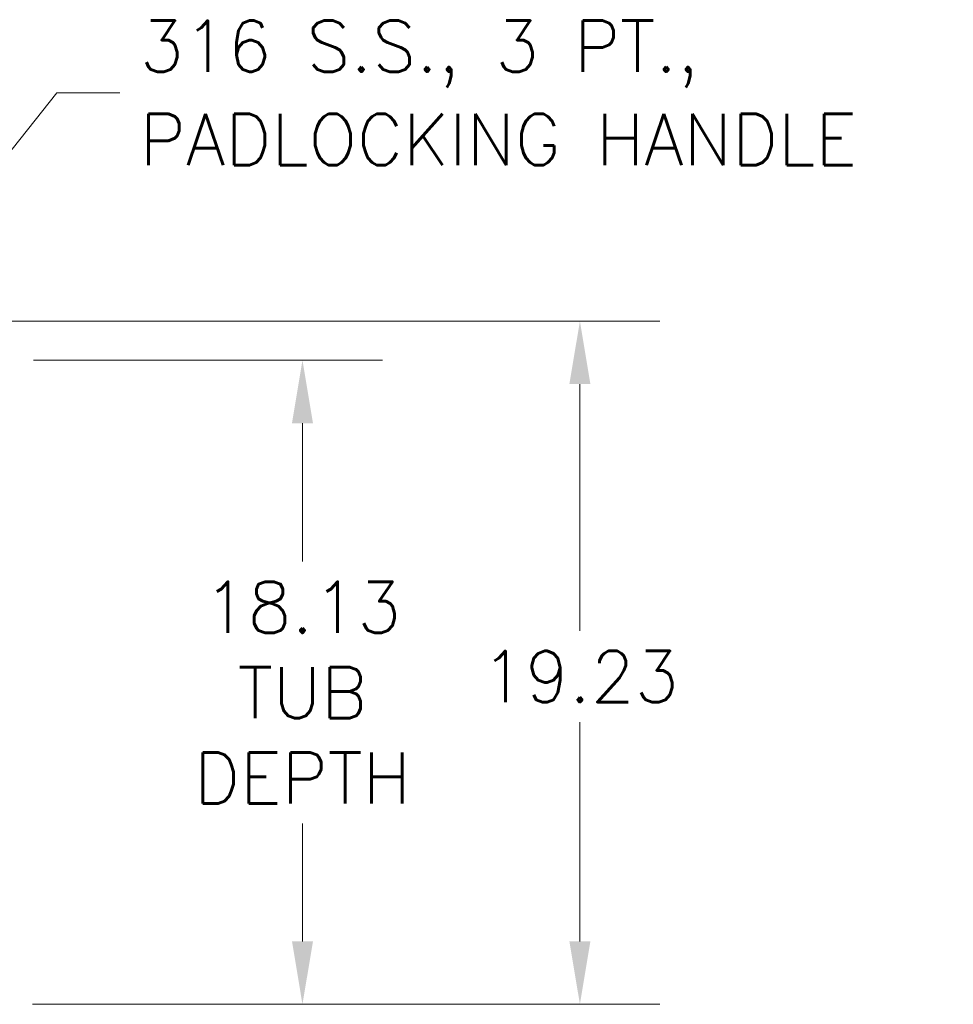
# Model space of a CAD drawing. Header units: inches. Extents: x 2 to 304, y 7 to 191.
# Tile 27 of 53: x 144 to 170, y 36 to 64. Entities that reach past the tile are written whole.
import ezdxf

# ---------------------------------------------------------------- set-up
doc = ezdxf.new("R2010")
doc.units = ezdxf.units.IN
doc.header["$LTSCALE"] = 18
doc.header["$MEASUREMENT"] = 0
doc.layers.add('Dimension (ANSI)', color=7, linetype='Continuous', lineweight=5)
doc.layers.add('Symbol (ANSI)', color=7, linetype='Continuous', lineweight=5)
doc.styles.add('ROMANS', font='romans.shx')
doc.dimstyles.new('Default (ANSI)', dxfattribs={"dimscale": 18, "dimtxt": 0.08, "dimasz": 0.098425, "dimexe": 0.125, "dimexo": 0.0625, "dimgap": 0.031496, "dimtad": 0, "dimtih": 1, "dimtoh": 1, "dimrnd": 1e-08, "dimzin": 0, "dimdsep": 46, "dimtxsty": 'ROMANS', "dimcen": 0.09, "dimdle": 0.393701, "dimclrd": 256, "dimclre": 256, "dimclrt": 256, "dimadec": 0, "dimazin": 0, "dimtfac": 1.25, "dimtofl": 0, "dimtmove": 0, "dimatfit": 3, "dimfxl": 0, "dimtolj": 1, "dimtzin": 0, "dimlwd": -1, "dimlwe": -1, "dimarcsym": 0})
doc.dimstyles.new('Default (ANSI)$7', dxfattribs={"dimscale": 18, "dimtxt": 0.08, "dimasz": 0.098425, "dimexe": 0.125, "dimexo": 0.0625, "dimgap": 0.031496, "dimtad": 0, "dimtih": 1, "dimtoh": 1, "dimrnd": 1e-08, "dimzin": 0, "dimdsep": 46, "dimtxsty": 'ROMANS', "dimcen": 0.09, "dimdle": 0.393701, "dimclrd": 256, "dimclre": 256, "dimclrt": 256, "dimadec": 0, "dimazin": 0, "dimtfac": 1.25, "dimtofl": 0, "dimtmove": 0, "dimatfit": 3, "dimfxl": 0, "dimtolj": 1, "dimtzin": 0, "dimlwd": -1, "dimlwe": -1, "dimarcsym": 0})

# ---------------------------------------------------------------- blocks, each defined once
blk = doc.blocks.new('*D12')
at = {"layer": 'Defpoints', "color": 0}
for p in [(143.37, 54.503), (143.339, 36.378), (152.062, 36.378)]:
    blk.add_point(p, dxfattribs=at)
at = {"layer": 'Dimension (ANSI)'}
for p, q in [((144.495, 54.503), (154.312, 54.503)), ((152.062, 52.731), (152.062, 48.836)), ((152.062, 38.15), (152.062, 41.462)), ((144.464, 36.378), (154.312, 36.378))]:
    blk.add_line(p, q, dxfattribs=at)
for points in [[(151.767, 52.731), (152.358, 52.731), (152.062, 54.503)], [(151.767, 38.15), (152.358, 38.15), (152.062, 36.378)]]:
    blk.add_solid(points, dxfattribs=at)
at = {"layer": 'Dimension (ANSI)', "insert": (152.062, 45.149), "char_height": 1.44, "attachment_point": 5, "style": 'ROMANS'}
blk.add_mtext('\\A1;18.13\\PTUB\\PDEPTH', dxfattribs=at)
blk = doc.blocks.new('*D13')
at = {"layer": 'Defpoints', "color": 0}
for p in [(142.464, 55.605), (143.339, 36.378), (159.87, 36.378)]:
    blk.add_point(p, dxfattribs=at)
at = {"layer": 'Dimension (ANSI)'}
for p, q in [((143.589, 55.605), (162.12, 55.605)), ((159.87, 53.833), (159.87, 46.889)), ((159.87, 38.15), (159.87, 44.315)), ((144.464, 36.378), (162.12, 36.378))]:
    blk.add_line(p, q, dxfattribs=at)
for points in [[(159.574, 53.833), (160.165, 53.833), (159.87, 55.605)], [(159.574, 38.15), (160.165, 38.15), (159.87, 36.378)]]:
    blk.add_solid(points, dxfattribs=at)
at = {"layer": 'Dimension (ANSI)', "insert": (157.093, 46.322), "char_height": 1.44, "attachment_point": 1, "style": 'ROMANS'}
blk.add_mtext('\\A1;19.23', dxfattribs=at)

msp = doc.modelspace()

# ---------------------------------------------------------------- texts
at = {"layer": 'Symbol (ANSI)', "insert": (147.4856, 62.0264), "char_height": 1.44, "width": 23.554122, "attachment_point": 4, "line_spacing_factor": 1.093904, "style": 'ROMANS'}
msp.add_mtext('{\\fRomanS|b0|i0;\\H1.4400;316 S.S., 3 PT.,\\PPADLOCKING HANDLE}', dxfattribs=at)

# ---------------------------------------------------------------- dimensions: what is measured, and where the dimension line sits
at = {"layer": 'Dimension (ANSI)'}
dim = msp.add_linear_dim(base=(159.8696, 36.3781), p1=(142.4644, 55.6049), p2=(143.3389, 36.3781), angle=270, dimstyle='Default (ANSI)', override={"dimdec": 2, "dimtp": 0, "dimtm": 0, "dimtdec": 2, "dimatfit": 1}, dxfattribs=at)
dim.commit()
dim.dimension.update_dxf_attribs({"geometry": '*D13', "text_midpoint": (159.8696, 45.6024), "dimtype": 160})
dim = msp.add_linear_dim(base=(152.0622457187, 36.3780549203), p1=(143.3701705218, 54.5030549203), p2=(143.3389205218, 36.3780549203), angle=270, text='<>\\PTUB\\PDEPTH', dimstyle='Default (ANSI)', override={"dimdec": 2, "dimtp": 0, "dimtm": 0, "dimtdec": 2, "dimatfit": 1}, dxfattribs=at)
dim.commit()
dim.dimension.update_dxf_attribs({"geometry": '*D12', "text_midpoint": (152.0622457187, 45.1486042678), "dimtype": 160})

# ---------------------------------------------------------------- leaders
at = {"layer": 'Symbol (ANSI)', "annotation_type": 0, "has_hookline": 1, "hookline_direction": 0, "text_width": 22.8924}
msp.add_leader([(140.985, 56.7905), (145.147, 62.0264), (146.9186, 62.0264)], dimstyle='Default (ANSI)$7', override={"dimtad": 0}, dxfattribs=at)

doc.saveas('drawing.dxf')
